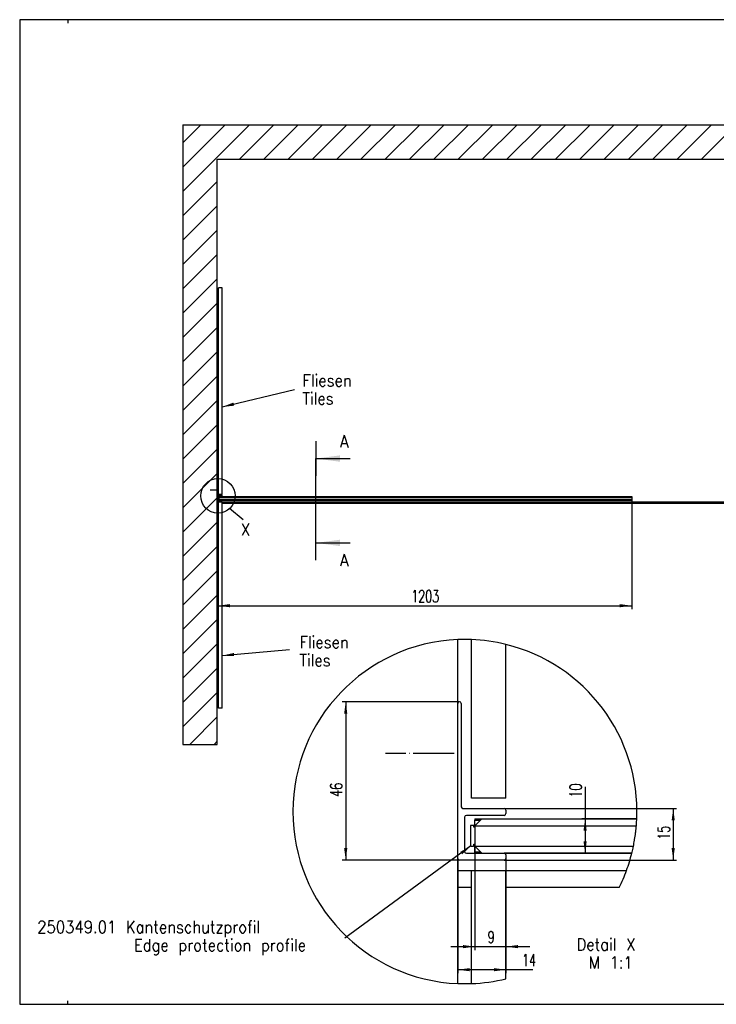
# Model space of a CAD drawing. Header units: millimetres. Extents: x -96 to 309, y -73 to 213.
# Tile 1 of 3: x -96 to 106, y -73 to 213. Entities that reach past the tile are written whole.
import ezdxf

# ---------------------------------------------------------------- set-up
doc = ezdxf.new("R2010")
doc.units = ezdxf.units.MM
doc.linetypes.add('DOT_CENTER', pattern=[14, 12, -1, 0, -1])
doc.layers.add('1', color=7, linetype='Continuous')
doc.styles.add('CONVERTER_11', font='txt.shx', dxfattribs={"width": 0.9})
doc.styles.add('CONVERTER_15', font='txt.shx', dxfattribs={"width": 0.675})
doc.dimstyles.new('ME10_DIM_10', dxfattribs={"dimtxt": 3.5, "dimasz": 3.5, "dimexe": 1, "dimexo": 0, "dimgap": 1, "dimtad": 1, "dimdsep": 46, "dimtxsty": 'CONVERTER_15', "dimsah": 1, "dimcen": 0.09, "dimclrd": 3, "dimclre": 3, "dimclrt": 3, "dimadec": 0, "dimazin": 0, "dimtfac": 1, "dimtdec": 4, "dimtix": 1, "dimtmove": 0, "dimatfit": 3, "dimfxl": 0, "dimtolj": 1, "dimtzin": 0, "dimarcsym": 0})
doc.dimstyles.new('ME10_DIM_11', dxfattribs={"dimtxt": 3.5, "dimasz": 3.5, "dimexe": 1, "dimexo": 0, "dimgap": 1, "dimtad": 1, "dimdsep": 46, "dimtxsty": 'CONVERTER_15', "dimsah": 1, "dimcen": 0.09, "dimclrd": 3, "dimclre": 3, "dimclrt": 3, "dimadec": 0, "dimazin": 0, "dimtfac": 1, "dimtdec": 4, "dimtix": 1, "dimtmove": 0, "dimatfit": 3, "dimfxl": 0, "dimtolj": 1, "dimtzin": 0, "dimarcsym": 0})
doc.dimstyles.new('ME10_DIM_12', dxfattribs={"dimtxt": 3.5, "dimasz": 3.5, "dimexe": 1, "dimexo": 0, "dimgap": 1, "dimtad": 1, "dimdsep": 46, "dimtxsty": 'CONVERTER_15', "dimsah": 1, "dimcen": 0.09, "dimclrd": 3, "dimclre": 3, "dimclrt": 3, "dimadec": 0, "dimazin": 0, "dimtfac": 1, "dimtdec": 4, "dimtix": 1, "dimtmove": 0, "dimatfit": 3, "dimfxl": 0, "dimtolj": 1, "dimtzin": 0, "dimarcsym": 0})
doc.dimstyles.new('ME10_DIM_13', dxfattribs={"dimtxt": 3.5, "dimasz": 3.5, "dimexe": 1, "dimexo": 0, "dimgap": 1, "dimtad": 1, "dimdsep": 46, "dimtxsty": 'CONVERTER_15', "dimsah": 1, "dimcen": 0.09, "dimclrd": 3, "dimclre": 3, "dimclrt": 3, "dimadec": 0, "dimazin": 0, "dimtfac": 1, "dimtdec": 4, "dimtix": 1, "dimtmove": 0, "dimatfit": 3, "dimfxl": 0, "dimtolj": 1, "dimtzin": 0, "dimarcsym": 0})
doc.dimstyles.new('ME10_DIM_14', dxfattribs={"dimtxt": 3.5, "dimasz": 3.5, "dimexe": 1, "dimexo": 0, "dimgap": 1, "dimtad": 1, "dimdec": 0, "dimdsep": 46, "dimtxsty": 'CONVERTER_15', "dimsah": 1, "dimcen": 0.09, "dimclrd": 3, "dimclre": 3, "dimclrt": 3, "dimadec": 0, "dimazin": 0, "dimtfac": 1, "dimtdec": 4, "dimtix": 1, "dimtmove": 0, "dimatfit": 3, "dimfxl": 0, "dimtolj": 1, "dimtzin": 0, "dimarcsym": 0})
doc.dimstyles.new('ME10_DIM_17', dxfattribs={"dimtxt": 35, "dimasz": 35, "dimexe": 10, "dimexo": 0, "dimgap": 10, "dimtad": 1, "dimdsep": 46, "dimtxsty": 'CONVERTER_15', "dimsah": 1, "dimcen": 0.09, "dimclrd": 3, "dimclre": 3, "dimclrt": 3, "dimadec": 0, "dimazin": 0, "dimtfac": 1, "dimtdec": 4, "dimtix": 1, "dimtmove": 0, "dimatfit": 3, "dimfxl": 0, "dimtolj": 1, "dimtzin": 0, "dimarcsym": 0})
doc.dimstyles.get("Standard").update_dxf_attribs({"dimtxt": 0.18, "dimasz": 0.18, "dimexe": 0.18, "dimexo": 0.0625, "dimgap": 0.09, "dimtad": 0, "dimtih": 1, "dimtoh": 1, "dimdec": 4, "dimzin": 0, "dimdsep": 46, "dimtxsty": 'Standard', "dimcen": 0.09, "dimadec": 0, "dimazin": 0, "dimtfac": 1, "dimtdec": 4, "dimtofl": 0, "dimtmove": 0, "dimatfit": 3, "dimfxl": 0, "dimtolj": 1, "dimtzin": 0, "dimarcsym": 0})

# ---------------------------------------------------------------- blocks, each defined once
blk = doc.blocks.new('_din_a3_q_e', base_point=(106.08, 70.02))
at = {"layer": '1', "color": 7, "linetype": 'Continuous'}
for p, q in [((-96.42, 213.02), (-96.42, -72.98)), ((125.08, 213.02), (-96.42, 213.02)), ((-82.42, 213.02), (-82.42, 212.02)), ((-96.42, -72.98), (-82.42, -72.98)), ((-82.42, -72.98), (-82.42, -71.98)), ((-82.42, -72.98), (21.83, -72.98)), ((21.83, -72.98), (308.58, -72.98))]:
    blk.add_line(p, q, dxfattribs=at)
blk = doc.blocks.new('1__1', base_point=(100189.91, 101898.34))
at = {"layer": '1'}
blk.add_blockref('_din_a3_q_e', (106.08, 70.02), dxfattribs=at)
blk = doc.blocks.new('SD_drawing', base_point=(308.58, -72.98))
at = {"layer": '1'}
blk.add_blockref('1__1', (100189.91, 101898.34), dxfattribs=at)
blk = doc.blocks.new('520368_FÜHRUNGSSCHIENE__17', base_point=(35.92, -29.11))
at = {"color": 7, "linetype": 'Continuous'}
for p, q in [((35.92, -19.11), (35.92, -19.45)), ((35.92, -19.11), (37.9, -19.11)), ((35.92, -21.01), (35.92, -19.45)), ((35.92, -21.01), (36, -21.01)), ((35.92, -21.09), (35.92, -21.01)), ((35.92, -21.09), (35.92, -21.5)), ((35.92, -21.5), (35.92, -22.91)), ((35.92, -22.91), (35.92, -23.11)), ((35.92, -23.11), (35.92, -25.11)), ((35.92, -25.11), (35.92, -25.31)), ((35.92, -25.31), (35.92, -26.5)), ((35.92, -26.5), (35.92, -27.09)), ((35.92, -27.21), (35.92, -27.09)), ((35.92, -27.21), (36.04, -27.21)), ((35.92, -28.77), (35.92, -27.21)), ((35.92, -29.09), (35.92, -28.77)), ((81.51, -29.11), (44.55, -29.11))]:
    blk.add_line(p, q, dxfattribs=at)
at = {"color": 1, "linetype": 'Continuous'}
for p, q in [((35.92, -19.45), (37.56, -19.45)), ((37.6, -28.77), (35.92, -28.77))]:
    blk.add_line(p, q, dxfattribs=at)
at = {"color": 2, "linetype": 'Continuous'}
for start, end in [(355.3966, 357.1864), (357.1864, 357.578), (353.2084, 355.3029), (355.3029, 355.3966), (348.3527, 350.4296), (350.4296, 350.662), (350.662, 352.9775), (352.9775, 353.2084), (346.383, 348.2139), (348.2139, 348.3527), (345.9801, 346.002), (346.002, 346.383)]:
    blk.add_arc((33, -17), 50, start, end, dxfattribs=at)
blk = doc.blocks.new('520368_501_0_Führungsschiene_mit_Klebeband_1__18', base_point=(35.92, -29.11))
blk.add_blockref('520368_FÜHRUNGSSCHIENE__17', (35.92, -29.11))
blk = doc.blocks.new('250349_01_21980000__19', base_point=(34.62, -27))
at = {"color": 7, "linetype": 'Continuous'}
for p, q in [((34.62, -21.15), (34.62, -26.85)), ((35.47, -21), (34.77, -21)), ((35.62, -21.5), (35.62, -21.15)), ((35.92, -21.5), (35.62, -21.5)), ((35.92, -21.5), (35.92, -22.91)), ((35.92, -22.91), (35.92, -23.11)), ((35.92, -23.11), (35.92, -25.11)), ((35.92, -25.11), (35.92, -25.31)), ((35.92, -25.31), (35.92, -26.5)), ((34.77, -27), (35.47, -27)), ((35.62, -26.5), (35.92, -26.5)), ((35.62, -26.85), (35.62, -26.5))]:
    blk.add_line(p, q, dxfattribs=at)
for centre, start, end in [((34.77, -21.15), 90, 180), ((35.47, -21.15), 360, 90), ((34.77, -26.85), 180, 270), ((35.47, -26.85), 270, 360)]:
    blk.add_arc(centre, 0.15, start, end, dxfattribs=at)
blk = doc.blocks.new('10010_50I_Glas_Plan_1500x2198x10__20', base_point=(35.92, -29.09))
at = {"color": 7, "linetype": 'Continuous'}
for p, q in [((37.92, -19.09), (35.92, -21.09)), ((37.92, -19.09), (82.96, -19.09)), ((35.92, -21.09), (35.92, -21.5)), ((35.92, -21.09), (82.83, -21.09)), ((35.92, -21.5), (35.92, -22.91)), ((35.92, -22.91), (35.92, -23.11)), ((35.92, -23.11), (35.92, -25.11)), ((35.92, -25.11), (35.92, -25.31)), ((35.92, -25.31), (35.92, -26.5)), ((35.92, -26.5), (35.92, -27.09)), ((35.92, -27.09), (81.97, -27.09)), ((35.92, -27.09), (37.92, -29.09)), ((37.92, -29.09), (44.42, -29.09)), ((44.42, -29.09), (81.52, -29.09))]:
    blk.add_line(p, q, dxfattribs=at)
at = {"color": 2, "linetype": 'Continuous'}
for start, end in [(355.3966, 357.1864), (357.1864, 357.578), (357.578, 357.5993), (353.2084, 355.3029), (355.3029, 355.3966), (348.3527, 350.4296), (350.4296, 350.662), (350.662, 352.9775), (352.9775, 353.2084), (346.383, 348.2139), (348.2139, 348.3527), (346.002, 346.383)]:
    blk.add_arc((33, -17), 50, start, end, dxfattribs=at)
blk = doc.blocks.new('520367_02_2500_Wandprofil_Unterputz_1__21', base_point=(30.92, -31.09))
at = {"color": 7, "linetype": 'Continuous'}
for p, q in [((30.92, 4.91), (30.92, 14.41)), ((31.92, 14.41), (31.92, -15.59)), ((30.92, -5.09), (30.92, 4.91)), ((30.92, -30.59), (30.92, -5.09)), ((32.42, -16.09), (44.42, -16.09)), ((44.92, -16.59), (44.92, -17.59)), ((32.92, -18.59), (32.92, -28.59)), ((44.42, -18.09), (33.42, -18.09)), ((44.42, -31.09), (31.42, -31.09)), ((33.42, -29.09), (37.92, -29.09)), ((37.92, -29.09), (44.42, -29.09)), ((44.92, -29.59), (44.92, -30.59))]:
    blk.add_line(p, q, dxfattribs=at)
for centre, start, end in [((31.42, 14.41), 0, 180), ((32.42, -15.59), 180, 270), ((44.42, -16.59), 0, 90), ((33.42, -18.59), 90, 180), ((44.42, -17.59), 270, 0), ((33.42, -28.59), 180, 270), ((31.42, -30.59), 180, 270), ((44.42, -29.59), 0, 90), ((44.42, -30.59), 270, 0)]:
    blk.add_arc(centre, 0.5, start, end, dxfattribs=at)
blk = doc.blocks.new('FLIESE_30x60cm_1_1_2__22', base_point=(34.92, -66.96))
at = {"color": 7, "linetype": 'Continuous'}
for p, q in [((34.92, -66.96), (34.92, -34.09)), ((34.92, -34.09), (44.92, -34.09)), ((44.92, -65.56), (44.92, -34.09))]:
    blk.add_line(p, q, dxfattribs=at)
at = {"color": 2, "linetype": 'Continuous'}
blk.add_arc((33, -17), 50, 272.199, 283.7903, dxfattribs=at)
blk = doc.blocks.new('FLIESE_30x60cm_1_1_1_2__23', base_point=(34.92, -66.96))
at = {"color": 7, "linetype": 'Continuous'}
for p, q in [((34.92, -66.96), (34.92, -34.09)), ((34.92, -34.09), (44.92, -34.09)), ((44.92, -65.56), (44.92, -34.09))]:
    blk.add_line(p, q, dxfattribs=at)
at = {"color": 2, "linetype": 'Continuous'}
blk.add_arc((33, -17), 50, 272.199, 283.7903, dxfattribs=at)
blk = doc.blocks.new('BODEN_1_1_1__24', base_point=(30.92, -39.09))
at = {"color": 7, "linetype": 'Continuous'}
for p, q in [((30.92, 14.41), (30.92, 32.96)), ((30.92, 4.91), (30.92, 14.41)), ((30.92, -5.09), (30.92, 4.91)), ((30.92, -30.59), (30.92, -5.09)), ((30.92, -34.09), (30.92, -30.59)), ((30.92, -39.09), (30.92, -34.09)), ((34.92, -34.09), (44.92, -34.09)), ((34.92, -39.09), (30.92, -39.09)), ((77.85, -39.09), (44.92, -39.09))]:
    blk.add_line(p, q, dxfattribs=at)
at = {"color": 1, "linetype": 'Continuous'}
for p, q in [((30.92, -34.09), (34.92, -34.09)), ((44.92, -34.09), (79.99, -34.09))]:
    blk.add_line(p, q, dxfattribs=at)
at = {"color": 2, "linetype": 'Continuous'}
for start, end in [(87.801, 92.3859), (76.2097, 87.801), (357.5993, 76.2097), (355.3966, 357.1864), (357.1864, 357.578), (357.578, 357.5993), (353.2084, 355.3029), (355.3029, 355.3966), (348.3527, 350.4296), (350.4296, 350.662), (350.662, 352.9775), (352.9775, 353.2084), (346.383, 348.2139), (348.2139, 348.3527), (340.0081, 345.9801), (345.9801, 346.002), (346.002, 346.383), (333.7756, 340.0081)]:
    blk.add_arc((33, -17), 50, start, end, dxfattribs=at)
blk = doc.blocks.new('FLIESE_30x60cm_1_2__25', base_point=(34.92, -13.09))
at = {"color": 7, "linetype": 'Continuous'}
for p, q in [((34.92, -13.09), (34.92, 32.96)), ((44.92, -13.09), (44.92, 31.56)), ((44.92, -13.09), (34.92, -13.09))]:
    blk.add_line(p, q, dxfattribs=at)
at = {"color": 2, "linetype": 'Continuous'}
blk.add_arc((33, -17), 50, 76.2097, 87.801, dxfattribs=at)
blk = doc.blocks.new('FLIESE_30x60cm_1_1_1_1_1__26', base_point=(34.92, -13.09))
at = {"color": 7, "linetype": 'Continuous'}
for p, q in [((34.92, -13.09), (34.92, 32.96)), ((44.92, -13.09), (44.92, 31.56)), ((44.92, -13.09), (34.92, -13.09))]:
    blk.add_line(p, q, dxfattribs=at)
at = {"color": 2, "linetype": 'Continuous'}
blk.add_arc((33, -17), 50, 76.2097, 87.801, dxfattribs=at)
blk = doc.blocks.new('WAND_1_445_1_1__27', base_point=(-17, -66.96))
at = {"color": 7, "linetype": 'Continuous'}
for p, q in [((30.92, 14.41), (30.92, 32.96)), ((30.92, 4.91), (30.92, 14.41)), ((30.92, -5.09), (30.92, 4.91)), ((30.92, -30.59), (30.92, -5.09)), ((30.92, -34.09), (30.92, -30.59)), ((30.92, -39.09), (30.92, -34.09)), ((30.92, -66.96), (30.92, -39.09))]:
    blk.add_line(p, q, dxfattribs=at)
at = {"color": 2, "linetype": 'Continuous'}
blk.add_arc((33, -17), 50, 92.3859, 267.6141, dxfattribs=at)
blk = doc.blocks.new('Umgebung__28', base_point=(-17, -66.96))
for name, p in [('WAND_1_445_1_1__27', (-17, -66.96)), ('BODEN_1_1_1__24', (30.92, -39.09)), ('FLIESE_30x60cm_1_2__25', (34.92, -13.09)), ('FLIESE_30x60cm_1_1_1_1_1__26', (34.92, -13.09)), ('FLIESE_30x60cm_1_1_2__22', (34.92, -66.96)), ('FLIESE_30x60cm_1_1_1_2__23', (34.92, -66.96))]:
    blk.add_blockref(name, p)
blk = doc.blocks.new('Walk-In_1200x1200_1__29', base_point=(-17, -66.96))
for name, p in [('Umgebung__28', (-17, -66.96)), ('520367_02_2500_Wandprofil_Unterputz_1__21', (30.92, -31.09)), ('10010_50I_Glas_Plan_1500x2198x10__20', (35.92, -29.09)), ('520368_501_0_Führungsschiene_mit_Klebeband_1__18', (35.92, -29.11)), ('250349_01_21980000__19', (34.62, -27))]:
    blk.add_blockref(name, p)
blk = doc.blocks.new('*D64')
at = {"layer": '1', "color": 3, "linetype": 'Continuous'}
for p, q in [((30.92, -30.59), (30.92, -63.93)), ((44.92, -30.59), (44.92, -63.93)), ((44.92, -62.93), (30.92, -62.93)), ((52.77, -62.93), (44.92, -62.93))]:
    blk.add_line(p, q, dxfattribs=at)
at = {"layer": '1', "color": 3}
for points in [[(34.42, -62.47), (34.42, -63.39), (30.92, -62.93)], [(41.42, -63.39), (41.42, -62.47), (44.92, -62.93)]]:
    blk.add_solid(points, dxfattribs=at)
at = {"layer": '1', "color": 3, "insert": (49.62, -61.93), "char_height": 3.5, "attachment_point": 7, "rotation": 0.0001, "line_spacing_factor": 0.60024, "style": 'CONVERTER_15'}
blk.add_mtext('14', dxfattribs=at)
blk = doc.blocks.new('*D65')
at = {"layer": '1', "color": 3, "linetype": 'Continuous'}
for p, q in [((44.42, -16.09), (94.55, -16.09)), ((93.55, -16.09), (93.55, -31.09)), ((44.42, -31.09), (94.55, -31.09))]:
    blk.add_line(p, q, dxfattribs=at)
at = {"layer": '1', "color": 3}
for points in [[(94.01, -19.59), (93.09, -19.59), (93.55, -16.09)], [(93.09, -27.59), (94.01, -27.59), (93.55, -31.09)]]:
    blk.add_solid(points, dxfattribs=at)
at = {"layer": '1', "color": 3, "insert": (92.55, -25.17), "char_height": 3.5, "attachment_point": 7, "rotation": 90, "line_spacing_factor": 0.60024, "style": 'CONVERTER_15'}
blk.add_mtext('15', dxfattribs=at)
blk = doc.blocks.new('*D66')
at = {"layer": '1', "color": 3, "linetype": 'Continuous'}
for p, q in [((28.42, 14.91), (-2.65, 14.91)), ((-1.65, 14.91), (-1.65, -31.09)), ((31.42, -31.09), (-2.65, -31.09))]:
    blk.add_line(p, q, dxfattribs=at)
at = {"layer": '1', "color": 3}
for points in [[(-1.18, 11.41), (-2.11, 11.41), (-1.65, 14.91)], [(-2.11, -27.59), (-1.18, -27.59), (-1.65, -31.09)]]:
    blk.add_solid(points, dxfattribs=at)
at = {"layer": '1', "color": 3, "insert": (-2.65, -12.69), "char_height": 3.5, "attachment_point": 7, "rotation": 90, "line_spacing_factor": 0.60024, "style": 'CONVERTER_15'}
blk.add_mtext('46', dxfattribs=at)
blk = doc.blocks.new('*D67')
at = {"layer": '1', "color": 3, "linetype": 'Continuous'}
for p, q in [((35.92, -25.11), (35.92, -57.23)), ((44.92, -29.59), (44.92, -57.23)), ((28.92, -56.23), (35.92, -56.23)), ((35.92, -56.23), (44.92, -56.23)), ((44.92, -56.23), (51.92, -56.23))]:
    blk.add_line(p, q, dxfattribs=at)
at = {"layer": '1', "color": 3}
for points in [[(32.42, -56.69), (32.42, -55.76), (35.92, -56.23)], [(48.42, -55.76), (48.42, -56.69), (44.92, -56.23)]]:
    blk.add_solid(points, dxfattribs=at)
at = {"layer": '1', "color": 3, "insert": (39.63, -55.23), "char_height": 3.5, "attachment_point": 7, "rotation": 0.0001, "line_spacing_factor": 0.60024, "style": 'CONVERTER_15'}
blk.add_mtext('9', dxfattribs=at)
blk = doc.blocks.new('*D68')
at = {"layer": '1', "color": 3, "linetype": 'Continuous'}
for p, q in [((67.94, -9.77), (67.94, -19.09)), ((82.96, -19.09), (66.94, -19.09)), ((67.94, -19.09), (67.94, -29.11)), ((81.51, -29.11), (66.94, -29.11))]:
    blk.add_line(p, q, dxfattribs=at)
at = {"layer": '1', "color": 3}
for points in [[(68.4, -22.59), (67.48, -22.59), (67.94, -19.09)], [(67.48, -25.61), (68.4, -25.61), (67.94, -29.11)]]:
    blk.add_solid(points, dxfattribs=at)
at = {"layer": '1', "color": 3, "insert": (66.94, -12.92), "char_height": 3.5, "attachment_point": 7, "rotation": 90, "line_spacing_factor": 0.60024, "style": 'CONVERTER_15'}
blk.add_mtext('10', dxfattribs=at)
blk = doc.blocks.new('DetailX__43', base_point=(-437.9, 697.1))
at = {"layer": '1', "color": 1, "linetype": 'Continuous'}
blk.add_circle((-387.9, 747.1), 50, dxfattribs=at)
at = {"layer": '1', "color": 2, "insert": (-307.9, 667.1), "char_height": 35, "attachment_point": 2, "line_spacing_factor": 0.90036, "style": 'CONVERTER_11'}
blk.add_mtext('X', dxfattribs=at)
blk = doc.blocks.new('520367_02_2500_Wandprofil_Unterputz_1__45', base_point=(-390, 733))
at = {"color": 2, "linetype": 'Continuous'}
for p, q in [((-390, 769), (-390, 778.5)), ((-389, 778.5), (-389, 748.5)), ((-390, 759), (-390, 769)), ((-390, 733.5), (-390, 759)), ((-388.5, 748), (-376.5, 748)), ((-388, 745.5), (-388, 735.5)), ((-376.5, 746), (-387.5, 746)), ((-376, 747.5), (-376, 746.5)), ((-376.5, 733), (-389.5, 733)), ((-387.5, 735), (-383, 735)), ((-383, 735), (-376.5, 735)), ((-376, 734.5), (-376, 733.5))]:
    blk.add_line(p, q, dxfattribs=at)
for centre, start, end in [((-389.5, 778.5), 0, 180), ((-388.5, 748.5), 180, 270), ((-387.5, 745.5), 90, 180), ((-376.5, 747.5), 0, 90), ((-376.5, 746.5), 270, 0), ((-389.5, 733.5), 180, 270), ((-387.5, 735.5), 180, 270), ((-376.5, 734.5), 0, 90), ((-376.5, 733.5), 270, 0)]:
    blk.add_arc(centre, 0.5, start, end, dxfattribs=at)
blk = doc.blocks.new('250349_01_21980000__46', base_point=(-386.3, 737.1))
at = {"color": 2, "linetype": 'Continuous'}
for p, q in [((-386.3, 742.9), (-386.3, 737.2)), ((-385.5, 743.1), (-386.2, 743.1)), ((-386.2, 737.1), (-385.5, 737.1)), ((-385.3, 742.6), (-385.3, 742.9)), ((-385, 742.6), (-385.3, 742.6)), ((-385.3, 737.6), (-385, 737.6)), ((-385.3, 737.2), (-385.3, 737.6)), ((-385, 742.6), (-385, 741.2)), ((-385, 741.2), (-385, 741)), ((-385, 741), (-385, 739)), ((-385, 739), (-385, 738.8)), ((-385, 738.8), (-385, 737.6))]:
    blk.add_line(p, q, dxfattribs=at)
for centre, start, end in [((-386.2, 742.9), 90, 180), ((-386.2, 737.2), 180, 270), ((-385.5, 742.9), 0, 90), ((-385.5, 737.2), 270, 360)]:
    blk.add_arc(centre, 0.15, start, end, dxfattribs=at)
blk = doc.blocks.new('10010_50I_Glas_Plan_1500x2198x10__47', base_point=(-385, 735))
at = {"color": 2, "linetype": 'Continuous'}
for p, q in [((-383, 745), (-385, 743)), ((-383, 745), (813, 745)), ((815, 743), (813, 745)), ((-385, 743), (815, 743)), ((-385, 743), (-385, 742.6)), ((-385, 742.6), (-385, 741.2)), ((-385, 741.2), (-385, 741)), ((-385, 741), (-385, 739)), ((-385, 739), (-385, 738.8)), ((-385, 738.8), (-385, 737.6)), ((-385, 737.6), (-385, 737)), ((-385, 737), (815, 737)), ((-385, 737), (-383, 735)), ((-383, 735), (-376.5, 735)), ((-376.5, 735), (813, 735)), ((813, 735), (815, 737)), ((815, 743), (815, 741.2)), ((815, 741.2), (815, 741)), ((815, 741), (815, 739)), ((815, 739), (815, 738.8)), ((815, 738.8), (815, 737))]:
    blk.add_line(p, q, dxfattribs=at)
blk = doc.blocks.new('520368_FÜHRUNGSSCHIENE__48', base_point=(-385, 735))
at = {"color": 2, "linetype": 'Continuous'}
for p, q in [((-385, 745), (-383, 745)), ((-385, 745), (-385, 744.6)), ((-385, 743.1), (-385, 744.6)), ((813, 745), (815, 745)), ((815, 745), (815, 744.6)), ((815, 743.1), (815, 744.6)), ((-385, 743.1), (-384.9, 743.1)), ((-385, 743), (-385, 743.1)), ((-385, 743), (-385, 742.6)), ((-385, 742.6), (-385, 741.2)), ((-385, 741.2), (-385, 741)), ((-385, 741), (-385, 739)), ((-385, 739), (-385, 738.8)), ((-385, 738.8), (-385, 737.6)), ((-385, 737.6), (-385, 737)), ((-385, 736.9), (-385, 737)), ((-385, 735.3), (-385, 736.9)), ((-385, 736.9), (-384.9, 736.9)), ((-385, 735), (-385, 735.3)), ((815, 735), (-376.4, 735)), ((814.9, 743.1), (815, 743.1)), ((814.9, 736.9), (815, 736.9)), ((815, 743), (815, 743.1)), ((815, 743), (815, 741.2)), ((815, 741.2), (815, 741)), ((815, 741), (815, 739)), ((815, 739), (815, 738.8)), ((815, 738.8), (815, 737)), ((815, 736.9), (815, 737)), ((815, 735.3), (815, 736.9)), ((815, 735), (815, 735.3))]:
    blk.add_line(p, q, dxfattribs=at)
at = {"color": 1, "linetype": 'Continuous'}
for p, q in [((-385, 744.6), (-383.4, 744.6)), ((813.4, 744.6), (815, 744.6)), ((-383.3, 735.3), (-385, 735.3)), ((815, 735.3), (813.3, 735.3))]:
    blk.add_line(p, q, dxfattribs=at)
blk = doc.blocks.new('520368_501_0_Führungsschiene_mit_Klebeband_1__49', base_point=(-385, 735))
blk.add_blockref('520368_FÜHRUNGSSCHIENE__48', (-385, 735))
blk = doc.blocks.new('FLIESE_30x60cm_1_2__50', base_point=(-386, 751))
at = {"color": 2, "linetype": 'Continuous'}
for p, q in [((-376, 1351), (-386, 1351)), ((-386, 751), (-386, 1351)), ((-376, 751), (-376, 1351)), ((-376, 751), (-386, 751))]:
    blk.add_line(p, q, dxfattribs=at)
blk = doc.blocks.new('FLIESE_30x60cm_1_1_1_1_1__51', base_point=(-386, 751))
at = {"color": 2, "linetype": 'Continuous'}
for p, q in [((-376, 1351), (-386, 1351)), ((-386, 751), (-386, 1351)), ((-376, 751), (-376, 1351)), ((-376, 751), (-386, 751))]:
    blk.add_line(p, q, dxfattribs=at)
blk = doc.blocks.new('FLIESE_30x60cm_1_1_2__52', base_point=(-386, 130))
at = {"color": 2, "linetype": 'Continuous'}
for p, q in [((-386, 730), (-376, 730)), ((-386, 130), (-386, 730)), ((-376, 130), (-376, 730)), ((-376, 130), (-386, 130))]:
    blk.add_line(p, q, dxfattribs=at)
blk = doc.blocks.new('FLIESE_30x60cm_1_1_1_2__53', base_point=(-386, 130))
at = {"color": 2, "linetype": 'Continuous'}
for p, q in [((-386, 730), (-376, 730)), ((-386, 130), (-386, 730)), ((-376, 130), (-376, 730)), ((-376, 130), (-386, 130))]:
    blk.add_line(p, q, dxfattribs=at)
blk = doc.blocks.new('WAND_1_445_1_1__54', base_point=(-490, 25))
at = {"color": 2, "linetype": 'Continuous'}
for p, q in [((-490, 1825), (1410, 1825)), ((-490, 1825), (-490, 25)), ((1410, 1825), (1410, 1725)), ((-390, 1725), (1405, 1725)), ((-390, 778.5), (-390, 1725)), ((1410, 1725), (1405, 1725)), ((-390, 769), (-390, 778.5)), ((-390, 759), (-390, 769)), ((-390, 733.5), (-390, 759)), ((-390, 730), (-390, 733.5)), ((-390, 725), (-390, 730)), ((-390, 25), (-390, 725)), ((-490, 25), (-390, 25))]:
    blk.add_line(p, q, dxfattribs=at)
blk = doc.blocks.new('BODEN_1_1_1__55', base_point=(-390, 725))
at = {"color": 2, "linetype": 'Continuous'}
for p, q in [((-390, 1725), (1405, 1725)), ((-390, 778.5), (-390, 1725)), ((1410, 1725), (1405, 1725)), ((1410, 1725), (1410, 730)), ((-390, 769), (-390, 778.5)), ((-390, 759), (-390, 769)), ((-390, 733.5), (-390, 759)), ((-390, 730), (-390, 733.5)), ((-390, 725), (-390, 730)), ((-386, 725), (-390, 725)), ((-386, 730), (-376, 730)), ((1405, 725), (-376, 725))]:
    blk.add_line(p, q, dxfattribs=at)
at = {"color": 1, "linetype": 'Continuous'}
for p, q in [((1405, 730), (1405, 1725)), ((-390, 730), (-386, 730)), ((-376, 730), (1405, 730)), ((1410, 730), (1405, 730)), ((1405, 725), (1405, 730))]:
    blk.add_line(p, q, dxfattribs=at)
at = {"color": 2, "linetype": 'Continuous'}
blk.add_arc((1405, 730), 5, 270, 0, dxfattribs=at)
blk = doc.blocks.new('Umgebung__56', base_point=(-490, 25))
for name, p in [('WAND_1_445_1_1__54', (-490, 25)), ('BODEN_1_1_1__55', (-390, 725)), ('FLIESE_30x60cm_1_2__50', (-386, 751)), ('FLIESE_30x60cm_1_1_1_1_1__51', (-386, 751)), ('FLIESE_30x60cm_1_1_2__52', (-386, 130)), ('FLIESE_30x60cm_1_1_1_2__53', (-386, 130))]:
    blk.add_blockref(name, p)
blk = doc.blocks.new('Walk-In_1200x1200_1__57', base_point=(-490, 25))
for name, p in [('Umgebung__56', (-490, 25)), ('520367_02_2500_Wandprofil_Unterputz_1__45', (-390, 733)), ('10010_50I_Glas_Plan_1500x2198x10__47', (-385, 735)), ('520368_501_0_Führungsschiene_mit_Klebeband_1__49', (-385, 735)), ('250349_01_21980000__46', (-386.3, 737.1))]:
    blk.add_blockref(name, p)
blk = doc.blocks.new('*D71')
at = {"layer": '1', "color": 3, "linetype": 'Continuous'}
for p, q in [((-388, 735.5), (-388, 418)), ((815, 739), (815, 418)), ((-388, 428), (815, 428))]:
    blk.add_line(p, q, dxfattribs=at)
at = {"layer": '1', "color": 3}
for points in [[(-353, 432.6), (-353, 423.4), (-388, 428)], [(780, 423.4), (780, 432.6), (815, 428)]]:
    blk.add_solid(points, dxfattribs=at)
at = {"layer": '1', "color": 3, "insert": (174.1, 438), "char_height": 35, "attachment_point": 7, "rotation": 0.0001, "line_spacing_factor": 0.60024, "style": 'CONVERTER_15'}
blk.add_mtext('1203', dxfattribs=at)
blk = doc.blocks.new('DetailX__30', base_point=(33, -17))
at = {"layer": '1', "color": 3, "linetype": 'Continuous'}
blk.add_line((31.418, 14.906), (28.418, 14.906), dxfattribs=at)
at = {"layer": '1', "color": 3, "linetype": 'DOT_CENTER'}
blk.add_line((29.918, -0.094), (9.918, -0.094), dxfattribs=at)
at = {"layer": '1', "color": 1, "linetype": 'Continuous'}
blk.add_line((30.918, -66.957), (34.918, -66.963), dxfattribs=at)
at = {"layer": '1', "color": 3}
blk.add_solid([(32.214, -29.434), (31.67, -28.69), (34.768, -26.998)], dxfattribs=at)
blk.add_blockref('Walk-In_1200x1200_1__29', (-17, -66.963))
at = {"layer": '1', "color": 2, "char_height": 3.5, "line_spacing_factor": 0.90036, "style": 'CONVERTER_11'}
for s, insert, attachment_point in [('250349.01 Kantenschutzprofil\\P          Edge protection profile', (-91.309, -58.693), 7), ('Detail X\\P M 1:1', (74, -53.82), 2)]:
    blk.add_mtext(s, dxfattribs=dict(at, insert=insert, attachment_point=attachment_point))
at = {"layer": '1'}
for base, p1, p2, dimstyle, picture, middle in [((-1.646, 14.906), (31.418, -31.094), (28.418, 14.906), 'ME10_DIM_12', '*D66', (-4.396, -10.717)), ((67.94, -19.094), (81.511, -29.113), (82.956, -19.094), 'ME10_DIM_14', '*D68', (65.19, -11.349)), ((93.549, -16.094), (44.418, -31.094), (44.418, -16.094), 'ME10_DIM_11', '*D65', (90.799, -23.594))]:
    dim = blk.add_linear_dim(base=base, p1=p1, p2=p2, angle=90, dimstyle=dimstyle, dxfattribs=at)
    dim.commit()
    dim.dimension.update_dxf_attribs({"geometry": picture, "text_midpoint": middle, "text_rotation": 90})
for base, p1, p2, dimstyle, picture, middle in [((35.918, -56.225), (44.918, -29.594), (35.918, -25.113), 'ME10_DIM_13', '*D67', (40.418, -53.475)), ((44.918, -62.93), (30.918, -30.594), (44.918, -30.594), 'ME10_DIM_10', '*D64', (51.199, -60.18))]:
    dim = blk.add_linear_dim(base=base, p1=p1, p2=p2, dimstyle=dimstyle, dxfattribs=at)
    dim.commit()
    dim.dimension.update_dxf_attribs({"geometry": picture, "text_midpoint": middle, "text_rotation": 0.00014})
at = {"layer": '1', "color": 3, "linetype": 'Continuous', "has_arrowhead": 0}
blk.add_leader([(34.768, -26.998), (-1.86, -53.755)], dimstyle='Standard', dxfattribs=at)
blk = doc.blocks.new('A-A__44', base_point=(-103.1, 543))
at = {"layer": '1', "color": 3, "linetype": 'DOT_CENTER'}
blk.add_line((-103.1, 610.5), (-103.1, 855.5), dxfattribs=at)
at = {"layer": '1', "color": 7}
for points in [[(-33.1, 864.7), (-33.1, 846.2), (-103.1, 855.5)], [(-33.1, 619.7), (-33.1, 601.2), (-103.1, 610.5)]]:
    blk.add_solid(points, dxfattribs=at)
at = {"layer": '1', "color": 2, "char_height": 35, "attachment_point": 5, "line_spacing_factor": 0.90036, "style": 'CONVERTER_11'}
for insert in [(-20.6, 905.5), (-20.6, 560.5)]:
    blk.add_mtext('A', dxfattribs=dict(at, insert=insert))
at = {"layer": '1', "color": 7, "linetype": 'Continuous', "has_arrowhead": 0}
for points in [[(-103.1, 905.5), (-103.1, 855.5)], [(-103.1, 855.5), (-103.1, 805.5)], [(-103.1, 855.5), (-3.1, 855.5)], [(-103.1, 610.5), (-103.1, 660.5)], [(-103.1, 560.5), (-103.1, 610.5)], [(-103.1, 610.5), (-3.1, 610.5)]]:
    blk.add_leader(points, dimstyle='Standard', dxfattribs=at)
blk = doc.blocks.new('DrfsichtA', base_point=(460, 925))
at = {"layer": '1', "linetype": 'Continuous'}
h = blk.add_hatch(dxfattribs=at)
h.set_pattern_fill('_USER', color=3, scale=50, angle=45, pattern_type=0)
h.set_pattern_definition([(45, (0, 0), (-35.3553, 35.3553), [])])
h.paths.add_polyline_path([(1410, 1825), (-490, 1825), (-490, 25), (-390, 25), (-390, 725), (-390, 730), (-390, 733.5), (-390, 759), (-390, 761), (-390, 766.958), (-390, 767), (-390, 769), (-390, 778.5), (-390, 1725), (1405, 1725), (1410, 1725)])
at = {"layer": '1', "color": 3, "linetype": 'DOT_CENTER'}
blk.add_line((-391, 764), (-410, 764), dxfattribs=at)
at = {"layer": '1', "color": 3, "linetype": 'Continuous'}
blk.add_line((-314.9, 677.483), (-353.922, 710.43), dxfattribs=at)
at = {"layer": '1', "color": 3}
for points in [[(-343.039, 1018), (-340.89, 1009.038), (-376, 1005.358)], [(-341.567, 290.685), (-340.725, 281.508), (-376, 282.899)]]:
    blk.add_solid(points, dxfattribs=at)
blk.add_blockref('Walk-In_1200x1200_1__57', (-490, 25))
at = {"layer": '1'}
for name, p in [('A-A__44', (-103.062, 542.958)), ('DetailX__43', (-437.918, 697.094))]:
    blk.add_blockref(name, p, dxfattribs=at)
at = {"layer": '1', "color": 2, "char_height": 35, "attachment_point": 7, "line_spacing_factor": 0.90036, "style": 'CONVERTER_11'}
for s, insert in [('Fliesen\\PTiles', (-142.179, 1012.462)), ('Fliesen\\PTiles', (-150.794, 252.05)), ('Technische Änderungen vorbehalten\\PSubject to technical changes', (1252.916, -77.04))]:
    blk.add_mtext(s, dxfattribs=dict(at, insert=insert))
at = {"layer": '1'}
dim = blk.add_linear_dim(base=(-388, 428.039), p1=(815, 738.981), p2=(-388, 735.5), dimstyle='ME10_DIM_17', dxfattribs=at)
dim.commit()
dim.dimension.update_dxf_attribs({"geometry": '*D71', "text_midpoint": (213.5, 455.539), "text_rotation": 0.000139})
at = {"layer": '1', "color": 3, "linetype": 'Continuous', "has_arrowhead": 0}
for points in [[(-376, 1005.358), (-164.957, 1055.965)], [(-376, 282.899), (-179.476, 300.93)]]:
    blk.add_leader(points, dimstyle='Standard', dxfattribs=at)

msp = doc.modelspace()

# ---------------------------------------------------------------- block references
for name, p in [('SD_drawing', (308.58, -72.98)), ('DetailX__30', (33, -17))]:
    msp.add_blockref(name, p)
at = {"xscale": 0.1, "yscale": 0.1, "zscale": 0.1}
msp.add_blockref('DrfsichtA', (46, 92.5), dxfattribs=at)

doc.saveas('drawing.dxf')
